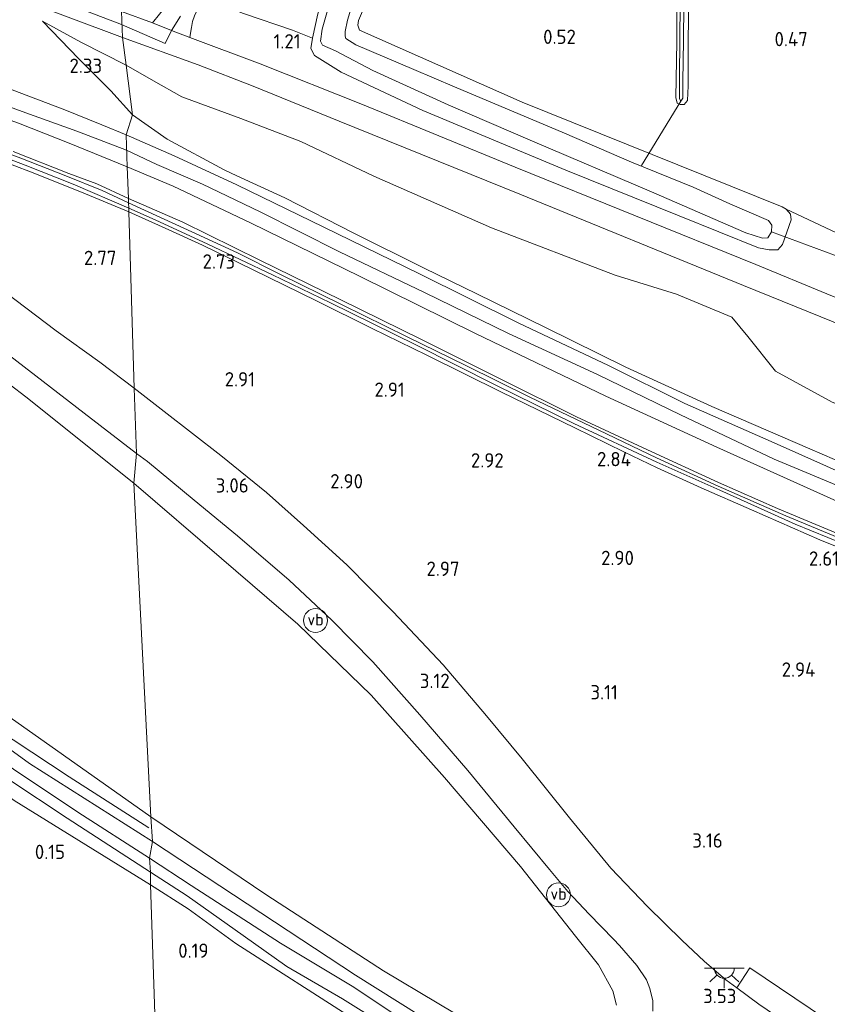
# Model space of a CAD drawing. Extents: x 126429 to 133038, y 413091 to 414846.
# Tile 27 of 256: x 126897 to 126998, y 414032 to 414155. Entities that reach past the tile are written whole.
import ezdxf
from ezdxf.enums import TextEntityAlignment as Align
from ezdxf.lldxf.tags import DXFTag

# ---------------------------------------------------------------- set-up
doc = ezdxf.new("R2010")
doc.units = 0
for name, color, linetype, lineweight in [('B-ME-BC-BETONVORM-GV', 50, 'Continuous', 18), ('B-ME-GR-GRAS-GV', 60, 'Continuous', 13), ('B-ME-GW-OPHOGING_KRUIN-G', 90, 'Continuous', 18), ('B-ME-GW-TALUD_KRUIN-G', 90, 'Continuous', 18), ('B-ME-GW-TALUD_TEEN-G', 90, 'Continuous', 18), ('B-ME-IE-MEUBILAIR_WEGMEUBILAIR-S', 7, 'Continuous', 25), ('B-ME-IE-TERREINAFSCHEIDING_KUNSTMATIG_HEKWERK-G', 20, 'IE-TERREINAFSCHEIDING-KUNSTMATIG', 18), ('B-ME-KL-MANTELBUIS-G', 7, 'Continuous', 18), ('B-ME-KW-KUNSTWERK_DUIKER-G', 170, 'Continuous', 18), ('B-ME-OG-HOOGTEPUNT-S', 7, 'Continuous', 25), ('B-ME-OG-WATER_SLOOT-G', 120, 'Continuous', 18), ('B-ME-OG-WATER_SLOOT-GV', 120, 'Continuous', 18), ('B-ME-VH-VERHARDING_ASFALT-GV', 252, 'Continuous', 18), ('B-ME-VH-VERHARDING_BETON-GV', 252, 'Continuous', 18), ('B-ME-VH-VERHARDING_HALFVERHARDING-GV', 252, 'Continuous', 18), ('B-ME-VW-VERKEERSTEKEN_DRAAGCONSTRUCTIE-S', 7, 'Continuous', 25), ('B-ME-WH-WINTERBED-G', 150, 'WH-WINTERBED', 18)]:
    doc.layers.add(name, color=color, linetype=linetype, lineweight=lineweight)
doc.styles.add('NLCS-ISO', font='NLCS-ISO.ttf')
doc.styles.add('NLCS-ISO-ANNOTATIVE-T18', font='NLCS-ISO.ttf', dxfattribs={"height": 1.8})
doc.styles.get("Standard").update_dxf_attribs({"font": 'arial.ttf'})
doc.linetypes.add('IE-TERREINAFSCHEIDING-KUNSTMATIG', pattern='A,4,[82,NLCS.SHX,S=0.75,R=90,X=0,Y=0],4,-2', length=10)
tags = doc.linetypes.add('WH-WINTERBED', pattern='A,6,-3.5,["WB",Standard,S=1.8,R=0,X=-1.5,Y=-0.9],-3.5,6,-3.5,6,-3.5,6,-3.5,6,-3.5', length=51).pattern_tags.tags
tags[6] = DXFTag(74, 10)

# ---------------------------------------------------------------- blocks, each defined once
blk = doc.blocks.new('SAL-HOOGTELABEL-SO')
at = {"color": 0, "linetype": 'ByBlock', "lineweight": -2, "style": 'NLCS-ISO-ANNOTATIVE-T18'}
blk.add_attdef('HOOGTE', text='', height=1.8, dxfattribs=at).set_placement((2.79, 0), align=Align.RIGHT)
blk = doc.blocks.new('SKL-ET_OV_LICHTPUNT-SO')
at = {"color": 0, "linetype": 'ByBlock', "lineweight": 18}
for points in [[(-1.25, 0), (-2.5, 0)], [(1.25, 0), (2.5, 0)], [(-0.92, -0.85), (-1.83, -1.7)], [(0.92, -0.85), (1.83, -1.7)], [(0, -1.25), (0, -2.5)]]:
    blk.add_lwpolyline(points, dxfattribs=at)
blk.add_lwpolyline([(0, 0), (1.25, 0, -1), (-1.25, 0)], format="xyb", close=True, dxfattribs=at)
blk = doc.blocks.new('SIE-WEG_PAAL_VERKEERSBORD-SO')
at = {"color": 0, "linetype": 'ByBlock', "lineweight": 18}
blk.add_circle((0, 0), 1.5, dxfattribs=at)
at = {"color": 0, "linetype": 'ByBlock', "lineweight": 18, "style": 'NLCS-ISO'}
blk.add_text('vb', height=1.5, dxfattribs=at).set_placement((0, 0.13), align=Align.MIDDLE_CENTER)

msp = doc.modelspace()

# ---------------------------------------------------------------- linework, layer by layer
at = {"layer": 'B-ME-BC-BETONVORM-GV'}
msp.add_polyline3d([(126865.506, 414172.231, 1.818), (126873.366, 414169.478, 2.027), (126887.987, 414164.408, 2.085), (126899.324, 414160.362, 2.063), (126909.327, 414156.493, 1.954), (126909.432, 414153.216, 2.059), (126889.581, 414160.669, 2.119), (126864.389, 414169.2, 1.824), (126863.038, 414169.582, 1.849), (126862.4379, 414169.5693, 1.8741), (126862.1464, 414169.0258, 2.037), (126860.9841, 414169.5669, 2.037), (126860.5094, 414168.5143, 2.1085), (126859.0221, 414168.983, 2.1635), (126858.6808, 414168.1088, 2.1965), (126854.6682, 414169.4397, 2.323), (126852.6184, 414170.325, 2.4791), (126852.2036, 414172.5841, 2.4325), (126852.168, 414172.8674, 2.4289), (126851.645, 414177.027, 2.376), (126854.082, 414176.141, 2.395), (126858.47, 414174.619, 2.137), (126862.404, 414173.256, 2.005)], close=True, dxfattribs=at)
msp.add_polyline3d([(127006.816, 414114.191, 0.859), (126987.394, 414122.053, 0.869), (126959.315, 414133.544, 0.973), (126936.646, 414142.704, 1.049), (126925.823, 414147.083, 1.385), (126918.917, 414149.791, 1.829), (126909.432, 414153.216, 2.059), (126909.327, 414156.493, 1.954), (126913.213, 414155.07, 2.025), (126915.604, 414154.117, 1.978), (126917.896, 414153.218, 2.001), (126926.71, 414149.896, 1.403), (126939.584, 414144.78, 1.123), (126958.75, 414136.943, 0.959), (126973.858, 414130.789, 0.889), (126988.971, 414124.682, 0.839), (126997.883, 414121.028, 0.831), (127011.948, 414115.304, 0.831)], dxfattribs=at)
at = {"layer": 'B-ME-GR-GRAS-GV'}
for points in [[(126946.395, 414172.574, 0.192), (126939.067, 414155.366, 0.298), (126938.985, 414154.762, 0.3), (126939.21, 414154.151, 0.304), (126959.605, 414145.093, 0.288), (126992.25, 414131.938, 0.29), (126992.785, 414131.628, 0.29), (126993.317, 414131.035, 0.298), (126993.391, 414130.321, 0.304), (126992.29, 414127.201, 0.634), (126991.72, 414126.532, 0.672), (126990.627, 414126.55, 0.679), (126989.299, 414126.778, 0.694), (126979.335, 414130.791, 0.777), (126965.118, 414136.53, 0.882), (126947.157, 414144.041, 0.889), (126936.898, 414148.873, 0.919), (126933.528, 414150.954, 0.837), (126933.072, 414151.821, 0.799), (126933.275, 414153.132, 0.671), (126933.967, 414156.176, 0.707)], [(127001.916, 414127.313, 0.294), (126992.785, 414131.628, 0.29), (126992.25, 414131.938, 0.29), (126959.605, 414145.093, 0.288), (126939.21, 414154.151, 0.304), (126938.985, 414154.762, 0.3), (126939.067, 414155.366, 0.298), (126946.395, 414172.574, 0.192)], [(126843.8679, 414156.553, 2.6414), (126847.7686, 414151.4855, 2.5289), (126853.7568, 414144.4161, 2.5914), (126861.2206, 414136.7444, 2.6039), (126869.9625, 414128.816, 2.7664), (126879.5463, 414121.6475, 2.7039), (126897.2955, 414108.062, 2.7664), (126910.8794, 414097.2207, 2.8039), (126913.0099, 414055.2944, 0.4515), (126891.018, 414070.7783, 0.789), (126881.9755, 414077.9319, 1.1015), (126871.514, 414085.3403, 1.0515), (126859.5031, 414092.7868, 0.864), (126843.5115, 414103.5729, 0.889), (126827.9843, 414113.9948, 0.7765), (126811.9212, 414125.1283, 0.8265), (126802.2437, 414131.5344, 0.8515), (126790.9051, 414137.5079, 0.7265), (126775.1733, 414144.4737, 0.7265), (126756.1581, 414152.5506, 0.6015), (126734.3369, 414162.0564, 0.614)], [(126979.024, 414162.075, 0.244), (126979.041, 414152.68, 0.259), (126978.899, 414145.699, 0.282), (126979.077, 414144.984, 0.289), (126979.455, 414144.809, 0.342), (126979.962, 414144.812, 0.342), (126980.384, 414145.303, 0.357), (126980.449, 414147.164, 0.372), (126980.493, 414161.214, 0.394)], [(126980.493, 414161.214, 0.394), (126980.449, 414147.164, 0.372), (126980.384, 414145.303, 0.357), (126979.962, 414144.812, 0.342), (126979.455, 414144.809, 0.342), (126979.077, 414144.984, 0.289), (126978.899, 414145.699, 0.282), (126979.041, 414152.68, 0.259), (126979.024, 414162.075, 0.244)], [(126979.51, 414161.699, -0.219), (126979.412, 414153.057, -0.219), (126979.363, 414148.159, -0.219), (126979.371, 414145.506, -0.219), (126979.544, 414145.237, -0.219), (126979.8, 414145.592, -0.219), (126979.811, 414147.657, -0.219), (126979.892, 414152.898, -0.219), (126979.923, 414157.271, -0.219)], [(126889.581, 414160.669, 2.119), (126909.432, 414153.216, 2.059), (126909.9161, 414149.7302, 2.0923), (126904.211, 414152.6115, 2.1958), (126899.3956, 414155.2523, 2.2648), (126903.9429, 414150.5412, 2.4017), (126907.9524, 414146.5121, 2.5052), (126910.7, 414143.5158, 2.5052), (126909.8848, 414141.0061, 2.6645), (126906.8355, 414142.2542, 2.5855), (126902.1801, 414144.1265, 2.6305), (126894.3601, 414147.0922, 2.6155), (126888.7488, 414148.9589, 2.593), (126878.6417, 414152.3963, 2.563), (126868.275, 414155.7449, 2.548)], [(126935.667, 414158.424, -0.566), (126934.489, 414154.253, -0.566), (126934.315, 414152.741, -0.566), (126934.561, 414152.246, -0.566), (126936.198, 414151.562, -0.566), (126940.869, 414149.07, -0.566), (126950.316, 414144.752, -0.566), (126960.908, 414140.172, -0.566), (126975.873, 414133.819, -0.566), (126987.721, 414128.668, -0.566), (126989.803, 414128.008, -0.566), (126990.473, 414128.045, -0.566), (126990.945, 414128.819, -0.566), (126990.973, 414129.627, -0.566), (126990.569, 414130.209, -0.566), (126985.681, 414132.302, -0.566), (126981.097, 414134.406, -0.566), (126973.351, 414137.55, -0.566), (126964.954, 414141.204, -0.566), (126951.104, 414147.012, -0.566), (126946.036, 414149.19, -0.566), (126938.754, 414152.299, -0.566), (126937.486, 414153.092, -0.566), (126937.394, 414153.379, -0.566), (126937.415, 414153.965, -0.566), (126937.668, 414155.414, -0.566), (126938.422, 414157.879, -0.566)], [(126850.1833, 414156.2648, 2.651), (126850.8101, 414154.9215, 2.6601), (126850.8361, 414154.8657, 2.6605), (126852.5707, 414151.5806, 2.6415), (126854.9021, 414147.8929, 2.613), (126857.131, 414144.4972, 2.6225), (126858.9909, 414142.1783, 2.594), (126861.0874, 414139.8837, 2.67), (126863.1318, 414137.9639, 2.67), (126867.4885, 414134.4447, 2.651), (126874.723, 414128.8177, 2.7175), (126885.5367, 414120.5878, 2.7555), (126895.235, 414113.2579, 2.822), (126904.6271, 414106.0177, 2.917), (126911.1952, 414100.9542, 2.903), (126910.8794, 414097.2207, 2.8039), (126897.2955, 414108.062, 2.7664), (126879.5463, 414121.6475, 2.7039), (126869.9625, 414128.816, 2.7664), (126861.2206, 414136.7444, 2.6039), (126853.7568, 414144.4161, 2.5914), (126847.7686, 414151.4855, 2.5289), (126843.8679, 414156.553, 2.6414)], [(127011.948, 414115.304, 0.831), (126997.883, 414121.028, 0.831), (126988.971, 414124.682, 0.839), (126973.858, 414130.789, 0.889), (126958.75, 414136.943, 0.959), (126939.584, 414144.78, 1.123), (126926.71, 414149.896, 1.403), (126917.896, 414153.218, 2.001), (126918.02, 414154.027, 1.949), (126918.088, 414154.492, 1.943), (126918.23, 414155.232, 1.929), (126918.488, 414155.962, 1.893)], [(126933.967, 414156.176, 0.707), (126933.275, 414153.132, 0.671), (126930.778, 414154.125, 1.009), (126924.619, 414156.246, 1.511)], [(126924.619, 414156.246, 1.511), (126930.778, 414154.125, 1.009), (126933.275, 414153.132, 0.671), (126933.072, 414151.821, 0.799), (126933.528, 414150.954, 0.837), (126936.898, 414148.873, 0.919), (126947.157, 414144.041, 0.889), (126965.118, 414136.53, 0.882), (126979.335, 414130.791, 0.777), (126989.299, 414126.778, 0.694), (126990.627, 414126.55, 0.679), (126991.72, 414126.532, 0.672), (126992.29, 414127.201, 0.634), (126993.391, 414130.321, 0.304), (126993.317, 414131.035, 0.298), (126992.785, 414131.628, 0.29), (127001.916, 414127.313, 0.294)], [(126998.5437, 414107.3805, 1.5755), (126991.4276, 414111.3072, 1.463), (126987.9591, 414115.6617, 1.288), (126985.9624, 414118.0651, 1.2255), (126978.9935, 414120.9785, 1.213), (126971.2764, 414123.3332, 1.413), (126955.7731, 414129.3017, 1.3755), (126941.0113, 414135.7768, 1.3505), (126931.8363, 414140.1496, 1.4505), (126924.2774, 414143.0338, 1.6323), (126916.8907, 414145.7485, 1.9888), (126913.3176, 414147.7791, 2.2073), (126909.9161, 414149.7302, 2.0923), (126909.432, 414153.216, 2.059), (126918.917, 414149.791, 1.829), (126925.823, 414147.083, 1.385), (126936.646, 414142.704, 1.049), (126959.315, 414133.544, 0.973), (126987.394, 414122.053, 0.869), (127006.816, 414114.191, 0.859)], [(127005.0316, 414097.5251, 2.6745), (126995.743, 414101.5308, 2.6395), (126983.4452, 414106.844, 2.6675), (126972.6566, 414111.7974, 2.6955), (126962.5418, 414116.7946, 2.7025), (126953.9249, 414120.9997, 2.6885), (126947.3099, 414124.2292, 2.6535), (126938.4932, 414128.6275, 2.6815), (126929.8385, 414133.0741, 2.6465), (126923.7733, 414135.83, 2.6505), (126922.2156, 414136.6046, 2.6317), (126915.0454, 414140.4331, 2.5397), (126910.7, 414143.5158, 2.5052), (126909.9161, 414149.7302, 2.0923), (126913.3176, 414147.7791, 2.2073), (126916.8907, 414145.7485, 1.9888), (126924.2774, 414143.0338, 1.6323), (126931.8363, 414140.1496, 1.4505), (126941.0113, 414135.7768, 1.3505), (126955.7731, 414129.3017, 1.3755), (126971.2764, 414123.3332, 1.413), (126978.9935, 414120.9785, 1.213), (126985.9624, 414118.0651, 1.2255), (126987.9591, 414115.6617, 1.288), (126991.4276, 414111.3072, 1.463), (126998.5437, 414107.3805, 1.5755)], [(127001.3067, 414097.8229, 2.6985), (126991.2719, 414102.3049, 2.6815), (126980.0341, 414107.2325, 2.656), (126970.4573, 414111.9937, 2.6985), (126959.214, 414117.3201, 2.673), (126946.6563, 414123.5734, 2.69), (126934.7343, 414129.3945, 2.673), (126923.806, 414134.7252, 2.656), (126915.9245, 414138.3548, 2.6645), (126909.8848, 414141.0061, 2.6645), (126910.7, 414143.5158, 2.5052), (126915.0454, 414140.4331, 2.5397), (126922.2156, 414136.6046, 2.6317), (126923.7733, 414135.83, 2.6505), (126929.8385, 414133.0741, 2.6465), (126938.4932, 414128.6275, 2.6815), (126947.3099, 414124.2292, 2.6535), (126953.9249, 414120.9997, 2.6885), (126962.5418, 414116.7946, 2.7025), (126972.6566, 414111.7974, 2.6955), (126983.4452, 414106.844, 2.6675), (126995.743, 414101.5308, 2.6395), (127005.0316, 414097.5251, 2.6745)], [(126896.3732, 414142.4629, 2.6155), (126902.7251, 414139.956, 2.5705), (126910.0405, 414136.9519, 2.606), (126910.1761, 414132.979, 2.4978), (126906.2096, 414134.8263, 2.5105), (126902.6972, 414136.1391, 2.5105), (126895.7073, 414138.9034, 2.505)], [(126888.9885, 414140.3063, 2.3455), (126897.2105, 414137.1581, 2.3455), (126903.2619, 414134.7682, 2.3455), (126910.2176, 414131.7521, 2.3455), (126910.2328, 414131.3046, 2.7431), (126904.2914, 414133.7843, 2.712), (126897.8982, 414136.3325, 2.6955), (126891.9557, 414138.5883, 2.734)], [(126895.7073, 414138.9034, 2.505), (126902.6972, 414136.1391, 2.5105), (126906.2096, 414134.8263, 2.5105), (126910.1761, 414132.979, 2.4978), (126910.1945, 414132.4348, 2.263), (126906.8918, 414134.0134, 2.3455), (126902.3156, 414135.8257, 2.3455), (126896.6739, 414138.0582, 2.3455), (126891.4082, 414140.0173, 2.3455)], [(126891.9557, 414138.5883, 2.734), (126897.8982, 414136.3325, 2.6955), (126904.2914, 414133.7843, 2.712), (126910.2328, 414131.3046, 2.7431), (126910.9211, 414109.1737, 2.894), (126906.5794, 414112.4355, 2.8405), (126901.1166, 414116.3374, 2.798), (126893.438, 414122.1384, 2.764)], [(127000.8158, 414090.2263, 2.4715), (126991.6684, 414094.0263, 2.4715), (126984.2575, 414097.2968, 2.4645), (126975.3442, 414101.3982, 2.4575), (126966.4512, 414105.5649, 2.4785), (126957.0204, 414110.227, 2.4995), (126946.9752, 414115.2549, 2.5275), (126936.8458, 414120.2451, 2.5205), (126926.6616, 414125.2587, 2.5135), (126917.0171, 414130.003, 2.5275), (126910.1761, 414132.979, 2.4978), (126910.0405, 414136.9519, 2.606), (126915.7868, 414134.5424, 2.5625), (126925.5298, 414129.9094, 2.5965), (126939.27, 414123.1683, 2.5795), (126953.7508, 414116.0175, 2.5795), (126970.1103, 414108.1365, 2.5625), (126984.0484, 414101.7274, 2.605), (126999.9519, 414094.5656, 2.5795)], [(127002.9129, 414088.8724, 2.263), (126992.7384, 414093.1182, 2.263), (126984.2163, 414096.8517, 2.263), (126976.4803, 414100.3818, 2.263), (126969.2441, 414103.872, 2.263), (126960.5872, 414108.0197, 2.263), (126952.5542, 414112.0115, 2.263), (126945.2003, 414115.6001, 2.263), (126937.034, 414119.6458, 2.263), (126929.1749, 414123.4742, 2.263), (126923.886, 414126.164, 2.263), (126918.1574, 414128.7893, 2.263), (126910.1945, 414132.4348, 2.263), (126910.1761, 414132.979, 2.4978), (126917.0171, 414130.003, 2.5275), (126926.6616, 414125.2587, 2.5135), (126936.8458, 414120.2451, 2.5205), (126946.9752, 414115.2549, 2.5275), (126957.0204, 414110.227, 2.4995), (126966.4512, 414105.5649, 2.4785), (126975.3442, 414101.3982, 2.4575), (126984.2575, 414097.2968, 2.4645), (126991.6684, 414094.0263, 2.4715), (127000.8158, 414090.2263, 2.4715)], [(127005.2113, 414086.7881, 2.717), (126996.9759, 414090.1017, 2.7455), (126988.4291, 414093.8803, 2.8215), (126982.1025, 414096.6098, 2.774), (126976.5784, 414099.1452, 2.8025), (126972.3972, 414101.1531, 2.7265), (126966.2335, 414104.1583, 2.7645), (126957.0306, 414108.6395, 2.7835), (126947.6503, 414113.2985, 2.793), (126940.7755, 414116.6541, 2.8025), (126933.7817, 414120.1254, 2.717), (126925.7726, 414124.0522, 2.7645), (126919.4647, 414127.134, 2.793), (126914.7892, 414129.2525, 2.7645), (126910.2328, 414131.3046, 2.7431), (126910.2176, 414131.7521, 2.3455), (126913.5469, 414130.3121, 2.3455), (126920.1372, 414127.2638, 2.3455), (126928.2878, 414123.381, 2.3455), (126935.5502, 414119.8664, 2.285), (126946.2604, 414114.5919, 2.285), (126956.329, 414109.5397, 2.285), (126966.1092, 414104.7145, 2.285), (126976.5148, 414099.8571, 2.285), (126984.4316, 414096.34, 2.285), (126993.8891, 414092.0834, 2.285), (127004.1365, 414087.8624, 2.285)], [(127001.4298, 414027.3839, 3.138), (126988.2009, 414036.3126, 3.186), (126986.5564, 414033.8003, 3.273), (126985.1908, 414034.8108, 3.2705), (126982.4722, 414037.1635, 3.2705), (126979.695, 414039.7378, 3.2555), (126975.3614, 414044.0053, 3.248), (126970.7561, 414048.8518, 3.188), (126965.5562, 414055.1724, 3.173), (126959.6007, 414062.5572, 3.1355), (126955.1542, 414067.9803, 3.1505), (126949.694, 414074.3715, 3.068), (126943.4054, 414081.0533, 3.053), (126937.6187, 414086.9397, 2.9555), (126932.1491, 414091.8764, 2.9855), (126927.4976, 414096.0368, 3.0155), (126921.7833, 414100.683, 2.9255), (126914.6672, 414106.2363, 2.888), (126910.9211, 414109.1737, 2.894), (126910.2328, 414131.3046, 2.7431), (126914.7892, 414129.2525, 2.7645), (126919.4647, 414127.134, 2.793), (126925.7726, 414124.0522, 2.7645), (126933.7817, 414120.1254, 2.717), (126940.7755, 414116.6541, 2.8025), (126947.6503, 414113.2985, 2.793), (126957.0306, 414108.6395, 2.7835), (126966.2335, 414104.1583, 2.7645), (126972.3972, 414101.1531, 2.7265), (126976.5784, 414099.1452, 2.8025), (126982.1025, 414096.6098, 2.774), (126988.4291, 414093.8803, 2.8215), (126996.9759, 414090.1017, 2.7455), (127005.2113, 414086.7881, 2.717)], [(126827.9843, 414113.9948, 0.7765), (126843.5115, 414103.5729, 0.889), (126859.5031, 414092.7868, 0.864), (126871.514, 414085.3403, 1.0515), (126881.9755, 414077.9319, 1.1015), (126891.018, 414070.7783, 0.789), (126913.0099, 414055.2944, 0.4515), (126913.1929, 414052.2056, 0.2), (126897.7709, 414061.9838, 0.325), (126880.9598, 414074.1667, 0.6), (126871.8107, 414080.437, 0.7875), (126860.4607, 414087.7888, 0.575), (126847.5219, 414096.4379, 0.55), (126832.9922, 414105.4506, 0.4625)], [(126832.9922, 414105.4506, 0.4625), (126847.5219, 414096.4379, 0.55), (126860.4607, 414087.7888, 0.575), (126871.8107, 414080.437, 0.7875), (126880.9598, 414074.1667, 0.6), (126897.7709, 414061.9838, 0.325), (126913.1929, 414052.2056, 0.2), (126912.844, 414050.094, -0.6035), (126903.811, 414055.885, -0.6035), (126895.73, 414061.291, -0.6035), (126885.356, 414068.463, -0.6035), (126871.639, 414077.062, -0.6035), (126860.66, 414084.805, -0.6035), (126848.787, 414092.928, -0.6035), (126840.789, 414097.967, -0.6035), (126825.717, 414107.751, -0.6035)], [(126971.47, 414031.6173, 3.1075), (126970.9932, 414033.4264, 3.145), (126969.2146, 414036.6776, 3.095), (126966.297, 414040.306, 3.12), (126959.3968, 414049.0405, 3.0664), (126949.8619, 414060.2188, 2.9789), (126940.642, 414070.5862, 2.9164), (126931.464, 414079.5091, 2.9039), (126921.8508, 414087.7517, 2.7414), (126910.8794, 414097.2207, 2.8039), (126911.1952, 414100.9542, 2.903), (126912.5663, 414099.9257, 2.903), (126918.45, 414095.0781, 2.9255), (126923.8653, 414090.6131, 2.9405), (126930.3707, 414085.0144, 3.0305), (126935.7195, 414079.9927, 3.0605), (126940.8673, 414074.7645, 3.0455), (126946.7756, 414068.1201, 3.113), (126952.8184, 414061.1255, 3.128), (126958.6034, 414054.0163, 3.1805), (126963.0491, 414048.6488, 3.218), (126965.3682, 414045.9167, 3.203), (126968.0383, 414043.0445, 3.2255), (126971.071, 414039.9194, 3.2732), (126971.853, 414039.1134, 3.2855), (126974.011, 414036.5974, 3.2855), (126975.2115, 414034.7867, 3.2555), (126975.6448, 414033.7159, 3.3155), (126976.0368, 414032.1465, 3.3005), (126976.0358, 414030.8681, 3.293)], [(126955.6849, 414027.9028, 0.9765), (126942.2281, 414035.952, 0.664), (126927.5734, 414045.4373, 0.4515), (126913.0099, 414055.2944, 0.4515), (126910.8794, 414097.2207, 2.8039), (126921.8508, 414087.7517, 2.7414), (126931.464, 414079.5091, 2.9039), (126940.642, 414070.5862, 2.9164), (126949.8619, 414060.2188, 2.9789), (126959.3968, 414049.0405, 3.0664), (126966.297, 414040.306, 3.12), (126969.2146, 414036.6776, 3.095), (126970.9932, 414033.4264, 3.145), (126971.47, 414031.6173, 3.1075)], [(126894.4703, 414018.7174, -0.0125), (126894.8371, 414040.6581, -0.0125), (126895.1059, 414057.5767, -0.0125), (126895.1628, 414059.9581, -0.6035), (126902.486, 414055.1, -0.6035), (126912.945, 414048.316, -0.6035), (126912.9612, 414046.7376, -0.0535), (126895.845, 414057.347, 0.216), (126895.4898, 414057.5809, 0.2194), (126895.3499, 414046.1431, 0.2065), (126895.1787, 414029.7631, 0.3565)], [(126954.8465, 414025.2595, 0.7625), (126938.6785, 414035.3985, 0.3125), (126913.1929, 414052.2056, 0.2), (126913.0099, 414055.2944, 0.4515), (126927.5734, 414045.4373, 0.4515), (126942.2281, 414035.952, 0.664), (126955.6849, 414027.9028, 0.9765)], [(126955.7368, 414022.4171, -0.6035), (126938.257, 414034.01, -0.6035), (126929.275, 414039.398, -0.6035), (126918.066, 414046.679, -0.6035), (126912.844, 414050.094, -0.6035), (126913.1929, 414052.2056, 0.2), (126938.6785, 414035.3985, 0.3125), (126954.8465, 414025.2595, 0.7625)], [(126938.6891, 414029.7286, 0.0125), (126923.6664, 414039.3867, -0.0535), (126917.6833, 414043.734, -0.0535), (126912.9612, 414046.7376, -0.0535), (126912.945, 414048.316, -0.6035), (126917.539, 414045.365, -0.6035), (126924.577, 414040.361, -0.6035), (126930.065, 414036.475, -0.6035), (126937.049, 414032.426, -0.6035), (126946.834, 414026.29, -0.6035)], [(126918.454, 413883.194, 0.591), (126912.9612, 414046.7376, -0.0535), (126917.6833, 414043.734, -0.0535), (126923.6664, 414039.3867, -0.0535), (126938.6891, 414029.7286, 0.0125)]]:
    msp.add_polyline3d(points, dxfattribs=at)
for points in [[(126915.324, 414157.808, 1.915), (126914.639, 414156.803, 1.939), (126914.089, 414156.171, 1.959), (126913.213, 414155.07, 2.025), (126909.327, 414156.493, 1.954), (126909.284, 414158.281, 1.901), (126911.041, 414157.924, 1.907), (126912.276, 414157.783, 1.907), (126913.298, 414157.873, 1.907), (126914.291, 414158.391, 1.907), (126915.466, 414160.093, 1.907), (126916.106, 414159.842, 1.915)], [(126909.9161, 414149.7302, 2.0923), (126910.7, 414143.5158, 2.5052), (126907.9524, 414146.5121, 2.5052), (126903.9429, 414150.5412, 2.4017), (126899.3956, 414155.2523, 2.2648), (126904.211, 414152.6115, 2.1958)], [(126912.9612, 414046.7376, -0.0535), (126918.454, 413883.194, 0.591), (126894.0291, 413884.3447, 0.7157), (126894.2249, 413899.8653, 0.6065), (126894.2716, 413915.9582, 0.6265), (126894.3895, 413932.6146, 0.6165), (126894.5718, 413948.1796, 0.5865), (126894.6189, 413964.6024, 0.5565), (126894.721, 413980.6109, 0.4465), (126894.8382, 413996.9298, 0.3665), (126894.9686, 414012.6744, 0.3165), (126895.1787, 414029.7631, 0.3565), (126895.3499, 414046.1431, 0.2065), (126895.4898, 414057.5809, 0.2194), (126895.845, 414057.347, 0.216)]]:
    msp.add_polyline3d(points, close=True, dxfattribs=at)
at = {"layer": 'B-ME-GW-OPHOGING_KRUIN-G'}
for points in [[(126849.469, 414186.5, 2.397), (126848.844, 414182.229, 2.457), (126848.695, 414177.715, 2.57), (126849.125, 414172.994, 2.682), (126851.79, 414172.91, 2.48), (126852.168, 414172.8674, 2.4289), (126859.235, 414172.071, 1.993), (126864.911, 414170.636, 1.82), (126879.343, 414165.794, 1.948), (126894.268, 414160.627, 2.053), (126909.331, 414154.867, 2.007)], [(126909.331, 414154.867, 2.007), (126914.804, 414152.448, 1.978), (126915.604, 414154.117, 1.978), (126916.705, 414155.916, 1.957)]]:
    msp.add_polyline3d(points, dxfattribs=at)
at = {"layer": 'B-ME-GW-TALUD_KRUIN-G'}
for points in [[(126841.2297, 414158.6807, 2.6164), (126843.8679, 414156.553, 2.6414), (126847.7686, 414151.4855, 2.5289), (126853.7568, 414144.4161, 2.5914), (126861.2206, 414136.7444, 2.6039), (126869.9625, 414128.816, 2.7664), (126879.5463, 414121.6475, 2.7039), (126897.2955, 414108.062, 2.7664), (126910.8794, 414097.2207, 2.8039)], [(126910.7, 414143.5158, 2.5052), (126907.9524, 414146.5121, 2.5052), (126903.9429, 414150.5412, 2.4017), (126899.3956, 414155.2523, 2.2648)], [(126923.7733, 414135.83, 2.6505), (126922.2156, 414136.6046, 2.6317), (126915.0454, 414140.4331, 2.5397), (126910.7, 414143.5158, 2.5052)], [(126923.7733, 414135.83, 2.6505), (126929.8385, 414133.0741, 2.6465), (126938.4932, 414128.6275, 2.6815), (126947.3099, 414124.2292, 2.6535), (126953.9249, 414120.9997, 2.6885), (126962.5418, 414116.7946, 2.7025), (126972.6566, 414111.7974, 2.6955), (126983.4452, 414106.844, 2.6675), (126995.743, 414101.5308, 2.6395), (127005.0316, 414097.5251, 2.6745), (127011.3794, 414094.8626, 2.6745), (127021.5506, 414090.7999, 2.6395), (127031.9304, 414086.6535, 2.6605), (127041.0191, 414083.3541, 2.6605), (127054.0851, 414078.5187, 2.6325), (127064.3006, 414075.0099, 2.6535), (127072.0846, 414072.2788, 2.6115), (127082.859, 414068.3627, 2.5765), (127094.9045, 414063.9244, 2.5765), (127107.0066, 414059.1982, 2.5625), (127117.9884, 414054.7431, 2.5625), (127126.5271, 414051.1941, 2.6045), (127135.9525, 414047.2941, 2.6045), (127146.1126, 414042.7817, 2.6045)], [(126910.8794, 414097.2207, 2.8039), (126921.8508, 414087.7517, 2.7414), (126931.464, 414079.5091, 2.9039), (126940.642, 414070.5862, 2.9164), (126949.8619, 414060.2188, 2.9789), (126959.3968, 414049.0405, 3.0664), (126966.297, 414040.306, 3.12), (126969.2146, 414036.6776, 3.095), (126970.9932, 414033.4264, 3.145), (126971.47, 414031.6173, 3.1075)]]:
    msp.add_polyline3d(points, dxfattribs=at)
at = {"layer": 'B-ME-GW-TALUD_TEEN-G'}
for points in [[(126913.0099, 414055.2944, 0.4515), (126891.018, 414070.7783, 0.789), (126881.9755, 414077.9319, 1.1015), (126871.514, 414085.3403, 1.0515), (126859.5031, 414092.7868, 0.864), (126843.5115, 414103.5729, 0.889), (126827.9843, 414113.9948, 0.7765), (126811.9212, 414125.1283, 0.8265), (126802.2437, 414131.5344, 0.8515), (126790.9051, 414137.5079, 0.7265), (126775.1733, 414144.4737, 0.7265), (126756.1581, 414152.5506, 0.6015), (126734.3369, 414162.0564, 0.614), (126670.6761, 414186.2036, 0.339), (126640.2542, 414198.4618, 0.189), (126612.5973, 414211.2043, 0.4515), (126594.5283, 414219.2406, 0.664), (126578.0987, 414226.1659, 0.8515), (126560.5158, 414232.8193, 0.964), (126543.7678, 414239.2498, 0.914), (126526.6421, 414245.2078, 0.8515)], [(126909.9161, 414149.7302, 2.0923), (126904.211, 414152.6115, 2.1958), (126899.3956, 414155.2523, 2.2648)], [(126909.9161, 414149.7302, 2.0923), (126913.3176, 414147.7791, 2.2073), (126916.8907, 414145.7485, 1.9888), (126924.2774, 414143.0338, 1.6323), (126931.8363, 414140.1496, 1.4505), (126941.0113, 414135.7768, 1.3505), (126955.7731, 414129.3017, 1.3755), (126971.2764, 414123.3332, 1.413), (126978.9935, 414120.9785, 1.213), (126985.9624, 414118.0651, 1.2255), (126987.9591, 414115.6617, 1.288), (126991.4276, 414111.3072, 1.463), (126998.5437, 414107.3805, 1.5755), (127014.822, 414101.0966, 1.438), (127034.9266, 414093.5608, 1.363), (127055.4229, 414086.097, 1.188), (127070.5191, 414079.5524, 1.213), (127085.8919, 414073.3746, 1.3505), (127103.3467, 414066.1434, 1.438), (127127.5103, 414056.5881, 1.513), (127149.9802, 414047.8767, 1.588), (127172.5057, 414037.2615, 1.6505), (127197.3682, 414025.9149, 1.5505), (127225.8386, 414013.5654, 1.588)], [(126961.664, 413976.5388, 0.689), (126960.3023, 413979.6556, 0.5265), (126958.7046, 413985.3919, 0.389), (126956.9953, 413993.8686, 0.264), (126956.0903, 413999.8959, 0.3765), (126956.0101, 414004.6747, 0.414), (126956.5577, 414009.6029, 0.439), (126957.737, 414013.3244, 0.6015), (126958.9824, 414017.0912, 0.8015), (126960.1762, 414020.2868, 1.0765), (126960.8261, 414022.6226, 1.3265), (126960.6983, 414023.8362, 1.2765), (126960.0875, 414025.147, 1.214), (126955.6849, 414027.9028, 0.9765), (126942.2281, 414035.952, 0.664), (126927.5734, 414045.4373, 0.4515), (126913.0099, 414055.2944, 0.4515)]]:
    msp.add_polyline3d(points, dxfattribs=at)
at = {"layer": 'B-ME-IE-TERREINAFSCHEIDING_KUNSTMATIG_HEKWERK-G'}
for points in [[(126985.216, 414267.147, 0.54), (126983.029, 414264.337, 0.58), (126981.102, 414261.326, 0.535), (126978.42, 414256.985, 0.467), (126976.149, 414252.266, 0.497), (126972.613, 414244.917, 0.497), (126969.092, 414237.407, 0.572), (126964.436, 414227.566, 0.535), (126959.489, 414216.359, 0.535), (126948.142, 414191.054, 0.456), (126938.169, 414168.317, 0.488), (126933.967, 414156.176, 0.707), (126933.275, 414153.132, 0.671)], [(126920.25, 414157.964, 1.889), (126924.619, 414156.246, 1.511), (126930.778, 414154.125, 1.009), (126933.275, 414153.132, 0.671)], [(126812.8, 414119.26, 0.554), (126822.622, 414112.257, 0.601), (126832.149, 414106.466, 0.639), (126843.741, 414099.168, 0.759), (126852.711, 414093.136, 0.759), (126862.934, 414086.525, 0.826), (126872.197, 414080.237, 0.789), (126878.766, 414075.908, 0.924), (126884.369, 414072.247, 0.856), (126893.311, 414066.52, 0.699), (126902.74, 414060.307, 0.736), (126912.748, 414053.887, 0.616)]]:
    msp.add_polyline3d(points, dxfattribs=at)
at = {"layer": 'B-ME-KL-MANTELBUIS-G'}
msp.add_polyline3d([(126990.945, 414128.819, -0.566), (126999.966, 414125.428, -0.536)], dxfattribs=at)
at = {"layer": 'B-ME-KW-KUNSTWERK_DUIKER-G'}
msp.add_polyline3d([(126979.544, 414145.237, -0.219), (126974.592, 414137.143, -0.566)], dxfattribs=at)
at = {"layer": 'B-ME-OG-WATER_SLOOT-G'}
for points in [[(126993.391, 414130.321, 0.304), (126993.317, 414131.035, 0.298), (126992.785, 414131.628, 0.29), (126992.25, 414131.938, 0.29), (126959.605, 414145.093, 0.288), (126939.21, 414154.151, 0.304), (126938.985, 414154.762, 0.3), (126939.067, 414155.366, 0.298), (126946.395, 414172.574, 0.192), (126957.294, 414196.321, 0.14), (126964.984, 414215.07, 0.069), (126974.816, 414234.351, 0.25), (126979.138, 414243.899, 0.01), (126984.154, 414254.831, 0.262), (126987.994, 414262.687, 0.326), (126988.274, 414263.65, 0.326), (126988.367, 414264.372, 0.322), (126988.428, 414265.002, 0.322), (126988.435, 414265.643, 0.322)], [(126979.024, 414162.075, 0.244), (126979.041, 414152.68, 0.259), (126978.899, 414145.699, 0.282), (126979.077, 414144.984, 0.289), (126979.455, 414144.809, 0.342), (126979.962, 414144.812, 0.342), (126980.384, 414145.303, 0.357), (126980.449, 414147.164, 0.372), (126980.493, 414161.214, 0.394)], [(126993.391, 414130.321, 0.304), (126992.29, 414127.201, 0.634), (126991.72, 414126.532, 0.672), (126990.627, 414126.55, 0.679), (126989.299, 414126.778, 0.694), (126979.335, 414130.791, 0.777), (126965.118, 414136.53, 0.882), (126947.157, 414144.041, 0.889), (126936.898, 414148.873, 0.919), (126933.528, 414150.954, 0.837), (126933.072, 414151.821, 0.799), (126933.275, 414153.132, 0.671)], [(126913.1929, 414052.2056, 0.2), (126897.7709, 414061.9838, 0.325), (126880.9598, 414074.1667, 0.6), (126871.8107, 414080.437, 0.7875), (126860.4607, 414087.7888, 0.575), (126847.5219, 414096.4379, 0.55), (126832.9922, 414105.4506, 0.4625), (126817.8005, 414115.1805, 0.4375), (126808.9494, 414121.3363, 0.475), (126800.2904, 414126.9982, 0.6625), (126794.1583, 414130.5011, 0.55), (126785.1263, 414134.7128, 0.55), (126771.811, 414140.29, 0.544)], [(126910.2328, 414131.3046, 2.7431), (126904.2914, 414133.7843, 2.712), (126897.8982, 414136.3325, 2.6955), (126891.9557, 414138.5883, 2.734)], [(126895.7073, 414138.9034, 2.505), (126902.6972, 414136.1391, 2.5105), (126906.2096, 414134.8263, 2.5105), (126910.1761, 414132.979, 2.4978)], [(126910.1761, 414132.979, 2.4978), (126917.0171, 414130.003, 2.5275), (126926.6616, 414125.2587, 2.5135), (126936.8458, 414120.2451, 2.5205), (126946.9752, 414115.2549, 2.5275), (126957.0204, 414110.227, 2.4995), (126966.4512, 414105.5649, 2.4785), (126975.3442, 414101.3982, 2.4575), (126984.2575, 414097.2968, 2.4645), (126991.6684, 414094.0263, 2.4715), (127000.8158, 414090.2263, 2.4715)], [(127005.2113, 414086.7881, 2.717), (126996.9759, 414090.1017, 2.7455), (126988.4291, 414093.8803, 2.8215), (126982.1025, 414096.6098, 2.774), (126976.5784, 414099.1452, 2.8025), (126972.3972, 414101.1531, 2.7265), (126966.2335, 414104.1583, 2.7645), (126957.0306, 414108.6395, 2.7835), (126947.6503, 414113.2985, 2.793), (126940.7755, 414116.6541, 2.8025), (126933.7817, 414120.1254, 2.717), (126925.7726, 414124.0522, 2.7645), (126919.4647, 414127.134, 2.793), (126914.7892, 414129.2525, 2.7645), (126910.2328, 414131.3046, 2.7431)], [(126895.4898, 414057.5809, 0.2194), (126895.845, 414057.347, 0.216), (126912.9612, 414046.7376, -0.0535)], [(126955.0638, 413995.2936, 0.2875), (126954.4915, 413999.206, 0.325), (126954.1654, 414003.5442, 0.3625), (126954.2477, 414007.2804, 0.425), (126954.7013, 414010.4139, 0.425), (126955.4063, 414014.6773, 0.4625), (126956.5098, 414019.0647, 0.625), (126957.5921, 414021.7473, 0.65), (126957.7024, 414022.3491, 0.6875), (126957.6516, 414022.8153, 0.7375), (126957.3739, 414023.6118, 0.7125), (126954.8465, 414025.2595, 0.7625), (126938.6785, 414035.3985, 0.3125), (126913.1929, 414052.2056, 0.2)], [(126938.6891, 414029.7286, 0.0125), (126923.6664, 414039.3867, -0.0535), (126917.6833, 414043.734, -0.0535), (126912.9612, 414046.7376, -0.0535)]]:
    msp.add_polyline3d(points, dxfattribs=at)
at = {"layer": 'B-ME-OG-WATER_SLOOT-GV'}
for points in [[(126979.923, 414157.271, -0.219), (126979.892, 414152.898, -0.219), (126979.811, 414147.657, -0.219), (126979.8, 414145.592, -0.219), (126979.544, 414145.237, -0.219), (126979.371, 414145.506, -0.219), (126979.363, 414148.159, -0.219), (126979.412, 414153.057, -0.219), (126979.51, 414161.699, -0.219)], [(126938.422, 414157.879, -0.566), (126937.668, 414155.414, -0.566), (126937.415, 414153.965, -0.566), (126937.394, 414153.379, -0.566), (126937.486, 414153.092, -0.566), (126938.754, 414152.299, -0.566), (126946.036, 414149.19, -0.566), (126951.104, 414147.012, -0.566), (126964.954, 414141.204, -0.566), (126973.351, 414137.55, -0.566), (126981.097, 414134.406, -0.566), (126985.681, 414132.302, -0.566), (126990.569, 414130.209, -0.566), (126990.973, 414129.627, -0.566), (126990.945, 414128.819, -0.566), (126990.473, 414128.045, -0.566), (126989.803, 414128.008, -0.566), (126987.721, 414128.668, -0.566), (126975.873, 414133.819, -0.566), (126960.908, 414140.172, -0.566), (126950.316, 414144.752, -0.566), (126940.869, 414149.07, -0.566), (126936.198, 414151.562, -0.566), (126934.561, 414152.246, -0.566), (126934.315, 414152.741, -0.566), (126934.489, 414154.253, -0.566), (126935.667, 414158.424, -0.566)], [(127004.1365, 414087.8624, 2.285), (126993.8891, 414092.0834, 2.285), (126984.4316, 414096.34, 2.285), (126976.5148, 414099.8571, 2.285), (126966.1092, 414104.7145, 2.285), (126956.329, 414109.5397, 2.285), (126946.2604, 414114.5919, 2.285), (126935.5502, 414119.8664, 2.285), (126928.2878, 414123.381, 2.3455), (126920.1372, 414127.2638, 2.3455), (126913.5469, 414130.3121, 2.3455), (126910.2176, 414131.7521, 2.3455), (126910.1945, 414132.4348, 2.263), (126918.1574, 414128.7893, 2.263), (126923.886, 414126.164, 2.263), (126929.1749, 414123.4742, 2.263), (126937.034, 414119.6458, 2.263), (126945.2003, 414115.6001, 2.263), (126952.5542, 414112.0115, 2.263), (126960.5872, 414108.0197, 2.263), (126969.2441, 414103.872, 2.263), (126976.4803, 414100.3818, 2.263), (126984.2163, 414096.8517, 2.263), (126992.7384, 414093.1182, 2.263), (127002.9129, 414088.8724, 2.263)], [(126825.717, 414107.751, -0.6035), (126840.789, 414097.967, -0.6035), (126848.787, 414092.928, -0.6035), (126860.66, 414084.805, -0.6035), (126871.639, 414077.062, -0.6035), (126885.356, 414068.463, -0.6035), (126895.73, 414061.291, -0.6035), (126903.811, 414055.885, -0.6035), (126912.844, 414050.094, -0.6035), (126912.945, 414048.316, -0.6035), (126902.486, 414055.1, -0.6035), (126895.1628, 414059.9581, -0.6035), (126895.1059, 414057.5767, -0.0125), (126894.8371, 414040.6581, -0.0125), (126894.4703, 414018.7174, -0.0125)], [(126946.834, 414026.29, -0.6035), (126937.049, 414032.426, -0.6035), (126930.065, 414036.475, -0.6035), (126924.577, 414040.361, -0.6035), (126917.539, 414045.365, -0.6035), (126912.945, 414048.316, -0.6035), (126912.844, 414050.094, -0.6035), (126918.066, 414046.679, -0.6035), (126929.275, 414039.398, -0.6035), (126938.257, 414034.01, -0.6035), (126955.7368, 414022.4171, -0.6035)]]:
    msp.add_polyline3d(points, dxfattribs=at)
msp.add_polyline3d([(126910.1945, 414132.4348, 2.263), (126910.2176, 414131.7521, 2.3455), (126903.2619, 414134.7682, 2.3455), (126897.2105, 414137.1581, 2.3455), (126888.9885, 414140.3063, 2.3455), (126880.9068, 414143.1304, 2.3455), (126876.8074, 414144.4286, 2.3455), (126868.9765, 414146.7942, 2.3455), (126868.8664, 414146.9013, 2.3455), (126868.7689, 414147.0766, 2.3455), (126868.7524, 414147.2854, 2.3455), (126868.8187, 414147.3806, 2.3455), (126868.975, 414147.4956, 2.3455), (126869.2548, 414147.4994, 2.3455), (126869.7876, 414147.345, 2.3455), (126873.833, 414145.9945, 2.3455), (126880.3187, 414144.0148, 2.3455), (126885.2234, 414142.2288, 2.3455), (126891.4082, 414140.0173, 2.3455), (126896.6739, 414138.0582, 2.3455), (126902.3156, 414135.8257, 2.3455), (126906.8918, 414134.0134, 2.3455)], close=True, dxfattribs=at)
at = {"layer": 'B-ME-VH-VERHARDING_ASFALT-GV'}
msp.add_polyline3d([(126909.8848, 414141.0061, 2.6645), (126910.0405, 414136.9519, 2.606), (126902.7251, 414139.956, 2.5705), (126896.3732, 414142.4629, 2.6155), (126888.2002, 414145.3709, 2.578), (126880.0667, 414148.0942, 2.533), (126873.236, 414150.3907, 2.563), (126866.4437, 414152.3928, 2.5705), (126860.5252, 414154.3683, 2.563), (126859.2974, 414154.7406, 2.5705), (126858.1593, 414155.0222, 2.593), (126857.3102, 414155.1235, 2.6025), (126856.3699, 414156.8913, 2.6025), (126855.2826, 414159.627, 2.611), (126855.1561, 414160.0122, 2.6097), (126856.1335, 414159.5521, 2.593), (126857.9399, 414158.8728, 2.608), (126861.9476, 414157.7337, 2.608), (126868.275, 414155.7449, 2.548), (126878.6417, 414152.3963, 2.563), (126888.7488, 414148.9589, 2.593), (126894.3601, 414147.0922, 2.6155), (126902.1801, 414144.1265, 2.6305), (126906.8355, 414142.2542, 2.5855)], close=True, dxfattribs=at)
for points in [[(126999.9519, 414094.5656, 2.5795), (126984.0484, 414101.7274, 2.605), (126970.1103, 414108.1365, 2.5625), (126953.7508, 414116.0175, 2.5795), (126939.27, 414123.1683, 2.5795), (126925.5298, 414129.9094, 2.5965), (126915.7868, 414134.5424, 2.5625), (126910.0405, 414136.9519, 2.606), (126909.8848, 414141.0061, 2.6645), (126915.9245, 414138.3548, 2.6645), (126923.806, 414134.7252, 2.656), (126934.7343, 414129.3945, 2.673), (126946.6563, 414123.5734, 2.69), (126959.214, 414117.3201, 2.673), (126970.4573, 414111.9937, 2.6985), (126980.0341, 414107.2325, 2.656), (126991.2719, 414102.3049, 2.6815), (127001.3067, 414097.8229, 2.6985)], [(126893.438, 414122.1384, 2.764), (126901.1166, 414116.3374, 2.798), (126906.5794, 414112.4355, 2.8405), (126910.9211, 414109.1737, 2.894), (126911.1952, 414100.9542, 2.903), (126904.6271, 414106.0177, 2.917), (126895.235, 414113.2579, 2.822)], [(126976.0358, 414030.8681, 3.293), (126976.0368, 414032.1465, 3.3005), (126975.6448, 414033.7159, 3.3155), (126975.2115, 414034.7867, 3.2555), (126974.011, 414036.5974, 3.2855), (126971.853, 414039.1134, 3.2855), (126971.071, 414039.9194, 3.2732), (126968.0383, 414043.0445, 3.2255), (126965.3682, 414045.9167, 3.203), (126963.0491, 414048.6488, 3.218), (126958.6034, 414054.0163, 3.1805), (126952.8184, 414061.1255, 3.128), (126946.7756, 414068.1201, 3.113), (126940.8673, 414074.7645, 3.0455), (126935.7195, 414079.9927, 3.0605), (126930.3707, 414085.0144, 3.0305), (126923.8653, 414090.6131, 2.9405), (126918.45, 414095.0781, 2.9255), (126912.5663, 414099.9257, 2.903), (126911.1952, 414100.9542, 2.903), (126910.9211, 414109.1737, 2.894), (126914.6672, 414106.2363, 2.888), (126921.7833, 414100.683, 2.9255), (126927.4976, 414096.0368, 3.0155), (126932.1491, 414091.8764, 2.9855), (126937.6187, 414086.9397, 2.9555), (126943.4054, 414081.0533, 3.053), (126949.694, 414074.3715, 3.068), (126955.1542, 414067.9803, 3.1505), (126959.6007, 414062.5572, 3.1355), (126965.5562, 414055.1724, 3.173), (126970.7561, 414048.8518, 3.188), (126975.3614, 414044.0053, 3.248), (126979.695, 414039.7378, 3.2555), (126982.4722, 414037.1635, 3.2705), (126985.1908, 414034.8108, 3.2705), (126986.5564, 414033.8003, 3.273), (126989.3458, 414031.7366, 3.278), (126996.2655, 414026.9958, 3.218)]]:
    msp.add_polyline3d(points, dxfattribs=at)
at = {"layer": 'B-ME-VH-VERHARDING_BETON-GV'}
msp.add_polyline3d([(126988.2009, 414036.3126, 3.186), (127001.4298, 414027.3839, 3.138), (127002.3593, 414028.8664, 3.138), (127012.3982, 414023.5544, 3.178), (127011.4066, 414021.6935, 3.27), (127010.0948, 414019.1237, 3.2238), (127004.8733, 414022.0063, 3.1955), (126999.6272, 414024.9358, 3.233), (126996.2655, 414026.9958, 3.218), (126989.3458, 414031.7366, 3.278), (126986.5564, 414033.8003, 3.273)], close=True, dxfattribs=at)
at = {"layer": 'B-ME-VH-VERHARDING_HALFVERHARDING-GV'}
msp.add_polyline3d([(126918.02, 414154.027, 1.949), (126917.896, 414153.218, 2.001), (126915.604, 414154.117, 1.978), (126913.213, 414155.07, 2.025), (126914.089, 414156.171, 1.959), (126914.639, 414156.803, 1.939), (126915.324, 414157.808, 1.915), (126916.106, 414159.842, 1.915), (126918.127, 414158.91, 1.902), (126919.48, 414158.243, 1.889), (126919.002, 414157.335, 1.851), (126918.759, 414156.572, 1.871), (126918.488, 414155.962, 1.893), (126918.23, 414155.232, 1.929), (126918.088, 414154.492, 1.943)], close=True, dxfattribs=at)
at = {"layer": 'B-ME-WH-WINTERBED-G'}
for points in [[(126909.96, 414139.0477, 2.5959), (126903.7041, 414141.432, 2.6348), (126897.3188, 414143.7706, 2.5978), (126890.0698, 414146.3985, 2.5978), (126884.6134, 414148.138, 2.6058), (126876.3661, 414150.9033, 2.5818), (126868.7633, 414153.3881, 2.5818), (126861.1007, 414155.9116, 2.6298), (126856.1975, 414157.3252, 2.6038), (126852.5522, 414158.5138, 2.5837)], [(127067.3142, 414070.8693, 2.4463), (127057.7583, 414074.0699, 2.6038), (127047.9075, 414077.4701, 2.5318), (127038.5642, 414080.9785, 2.5948), (127029.604, 414084.2797, 2.5768), (127018.5145, 414088.8412, 2.6488), (127010.027, 414092.2022, 2.5768), (127001.6103, 414095.9132, 2.5858), (126991.2576, 414100.2402, 2.5588), (126979.4876, 414105.7928, 2.5588), (126969.0801, 414110.875, 2.6398), (126957.916, 414116.0135, 2.5768), (126947.374, 414121.1828, 2.5858), (126936.6992, 414126.3057, 2.5948), (126926.7372, 414131.3273, 2.5948), (126919.4705, 414134.7975, 2.6308), (126913.7674, 414137.2761, 2.6038), (126909.96, 414139.0477, 2.5959)]]:
    msp.add_polyline3d(points, dxfattribs=at)

# ---------------------------------------------------------------- block references
at = {"layer": 'B-ME-IE-MEUBILAIR_WEGMEUBILAIR-S'}
msp.add_blockref('SKL-ET_OV_LICHTPUNT-SO', (126985.0005, 414036.2584, 3.2108), dxfattribs=at)
at = {"layer": 'B-ME-OG-HOOGTEPUNT-S'}
for p, values in [((126963.57, 414152.407, 0.518), {'HOOGTE': '0.52'}), ((126929.009, 414151.839, 1.206), {'HOOGTE': '1.21'}), ((126992.69, 414152.12, 0.467), {'HOOGTE': '0.47'}), ((126904.088, 414148.765, 2.332), {'HOOGTE': '2.33'}), ((126905.8844, 414124.6233, 2.7725), {'HOOGTE': '2.77'}), ((126920.7884, 414124.1751, 2.734), {'HOOGTE': '2.73'}), ((126923.2858, 414109.3699, 2.91), {'HOOGTE': '2.91'}), ((126942.0859, 414108.0693, 2.91), {'HOOGTE': '2.91'}), ((126954.5075, 414099.1842, 2.9205), {'HOOGTE': '2.92'}), ((126970.4884, 414099.3354, 2.8365), {'HOOGTE': '2.84'}), ((126922.4877, 414096.0329, 3.057), {'HOOGTE': '3.06'}), ((126936.8448, 414096.5566, 2.8995), {'HOOGTE': '2.90'}), ((126970.8607, 414086.924, 2.8995), {'HOOGTE': '2.90'}), ((126996.6148, 414086.8449, 2.606), {'HOOGTE': '2.61'}), ((126948.9623, 414085.561, 2.973), {'HOOGTE': '2.97'}), ((126993.6493, 414072.897, 2.9415), {'HOOGTE': '2.94'}), ((126947.7261, 414071.4715, 3.1195), {'HOOGTE': '3.12'}), ((126968.8402, 414070.0489, 3.1095), {'HOOGTE': '3.11'}), ((126982.012, 414051.4172, 3.162), {'HOOGTE': '3.16'}), ((126899.4316, 414049.9844, 0.153), {'HOOGTE': '0.15'}), ((126917.4489, 414037.5709, 0.1905), {'HOOGTE': '0.19'}), ((126983.7287, 414031.8742, 3.532), {'HOOGTE': '3.53'})]:
    msp.add_blockref('SAL-HOOGTELABEL-SO', p, dxfattribs=at).add_auto_attribs(values)
at = {"layer": 'B-ME-VW-VERKEERSTEKEN_DRAAGCONSTRUCTIE-S'}
for p in [(126933.6779, 414079.9581, 3.0098), (126964.1846, 414045.4878, 3.1858)]:
    msp.add_blockref('SIE-WEG_PAAL_VERKEERSBORD-SO', p, dxfattribs=at)

doc.saveas('drawing.dxf')
